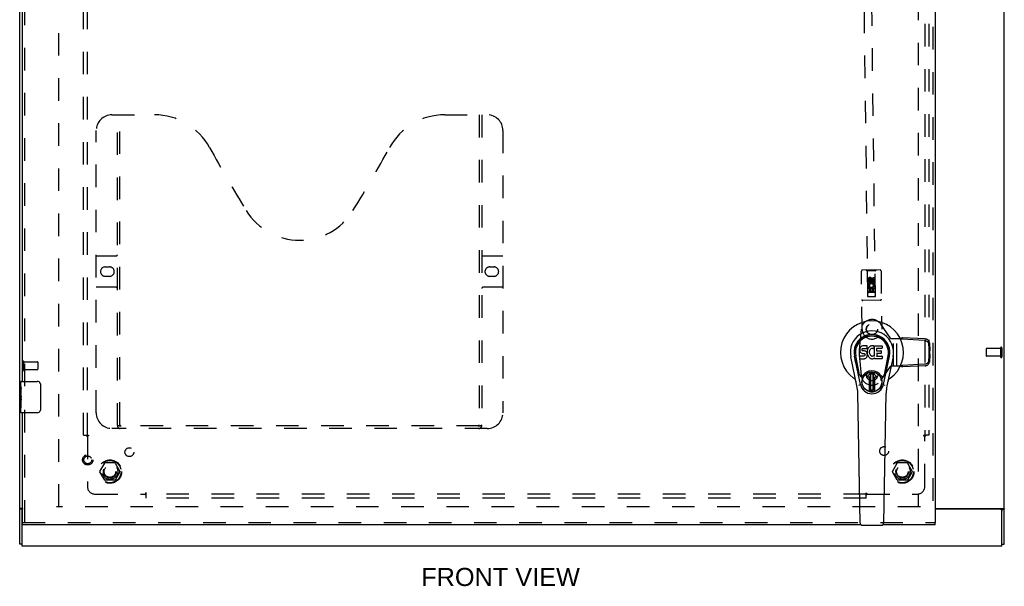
# Model space of a CAD drawing. Header units: inches. Extents: x 0 to 131, y 0 to 85.
# Tile 3 of 8: x 28 to 59, y 24 to 42. Entities that reach past the tile are written whole.
import ezdxf

# ---------------------------------------------------------------- set-up
doc = ezdxf.new("R2010")
doc.units = ezdxf.units.IN
doc.header["$LTSCALE"] = 7.192308
doc.header["$MEASUREMENT"] = 0
doc.linetypes.add('HIDDEN', pattern=[0.2, 0.1, -0.1])
doc.layers.get('0').update_dxf_attribs({"linetype": 'CONTINUOUS'})
for name, color, linetype in [('DEFAULT_2', 8, 'HIDDEN'), ('DIMENSIONS', 7, 'CONTINUOUS'), ('DOOR_ASSEMBLY', 7, 'CONTINUOUS'), ('SUBPANEL', 7, 'CONTINUOUS')]:
    doc.layers.add(name, color=color, linetype=linetype)
doc.styles.get("Standard").update_dxf_attribs({"font": 'arial.ttf'})

msp = doc.modelspace()

# ---------------------------------------------------------------- linework, layer by layer
at = {"color": 3, "linetype": 'Continuous'}
for p, q in [((27.846, 25.3), (27.846, 61.174)), ((59.221, 25.3), (59.221, 61.174)), ((27.94, 26.439), (27.877, 26.439)), ((57.015, 26.439), (59.19, 26.439)), ((59.086, 26.412), (57.015, 26.412)), ((27.921, 25.237), (27.921, 26.352)), ((59.146, 25.237), (59.146, 26.352)), ((59.146, 25.237), (27.921, 25.237))]:
    msp.add_line(p, q, dxfattribs=at)
at = {"color": 7, "linetype": 'Continuous'}
for p, q in [((27.921, 26.414), (27.846, 26.414)), ((27.921, 26.352), (27.921, 26.414)), ((59.146, 26.414), (59.221, 26.414)), ((59.146, 26.414), (59.146, 26.352)), ((27.921, 25.3), (27.846, 25.3)), ((59.146, 25.3), (59.221, 25.3))]:
    msp.add_line(p, q, dxfattribs=at)
at = {"color": 3, "linetype": 'Continuous'}
for points in [[(27.877, 26.439), (27.875, 26.438), (27.873, 26.437), (27.871, 26.435), (27.869, 26.434), (27.867, 26.433), (27.865, 26.431), (27.862, 26.43), (27.86, 26.429), (27.858, 26.428), (27.856, 26.426), (27.854, 26.425), (27.852, 26.424), (27.851, 26.423), (27.849, 26.421), (27.848, 26.42), (27.847, 26.419), (27.847, 26.417), (27.846, 26.416), (27.846, 26.415), (27.846, 26.414)], [(59.19, 26.439), (59.19, 26.439), (59.191, 26.438), (59.192, 26.438), (59.192, 26.437), (59.193, 26.437), (59.194, 26.436), (59.195, 26.435), (59.196, 26.435), (59.198, 26.434), (59.199, 26.433), (59.2, 26.433), (59.201, 26.432)], [(59.201, 26.432), (59.205, 26.43), (59.207, 26.429), (59.208, 26.428), (59.209, 26.428), (59.21, 26.427), (59.211, 26.426), (59.212, 26.426), (59.213, 26.425), (59.214, 26.424), (59.215, 26.424), (59.215, 26.423), (59.216, 26.423), (59.217, 26.422), (59.217, 26.422), (59.218, 26.421), (59.218, 26.421), (59.219, 26.42), (59.219, 26.42), (59.219, 26.419), (59.22, 26.419), (59.22, 26.418), (59.22, 26.418), (59.22, 26.417), (59.22, 26.417), (59.221, 26.416), (59.221, 26.416), (59.221, 26.416), (59.221, 26.415), (59.221, 26.415), (59.221, 26.414)]]:
    msp.add_lwpolyline(points, dxfattribs=at)
at = {"color": 7, "linetype": 'Continuous'}
for points in [[(27.927, 26.425), (27.925, 26.423), (27.925, 26.422), (27.924, 26.421), (27.923, 26.42), (27.922, 26.419), (27.922, 26.417), (27.921, 26.416), (27.921, 26.415), (27.921, 26.414)], [(27.932, 26.439), (27.932, 26.438), (27.932, 26.437), (27.932, 26.436), (27.932, 26.435), (27.932, 26.434), (27.932, 26.433), (27.931, 26.431), (27.931, 26.43), (27.93, 26.429), (27.929, 26.428), (27.928, 26.426), (27.927, 26.425)], [(59.135, 26.439), (59.135, 26.439), (59.135, 26.438), (59.134, 26.438), (59.134, 26.437), (59.134, 26.437), (59.134, 26.436), (59.134, 26.436), (59.134, 26.436), (59.134, 26.435), (59.134, 26.435), (59.134, 26.434), (59.134, 26.434), (59.135, 26.433), (59.135, 26.433), (59.135, 26.432), (59.135, 26.432), (59.135, 26.431), (59.136, 26.431), (59.136, 26.43), (59.136, 26.43), (59.136, 26.429), (59.137, 26.429), (59.137, 26.428), (59.138, 26.427), (59.138, 26.427), (59.139, 26.426), (59.139, 26.425), (59.14, 26.425)], [(59.14, 26.425), (59.141, 26.423), (59.142, 26.423), (59.142, 26.422), (59.143, 26.421), (59.143, 26.421), (59.144, 26.42), (59.144, 26.419), (59.145, 26.419), (59.145, 26.418), (59.145, 26.417), (59.145, 26.417), (59.146, 26.416), (59.146, 26.416), (59.146, 26.415), (59.146, 26.415), (59.146, 26.414), (59.146, 26.414)]]:
    msp.add_lwpolyline(points, dxfattribs=at)
at = {"color": 3, "linetype": 'Continuous'}
for centre, start, end in [((27.981, 26.352), 132.4979, 180), ((59.086, 26.352), 0, 90)]:
    msp.add_arc(centre, 0.06, start, end, dxfattribs=at)
at = {"layer": 'DEFAULT_2', "color": 8, "linetype": 'HIDDEN'}
for p, q in [((29.096, 26.489), (29.096, 59.985)), ((56.471, 59.985), (56.471, 26.489)), ((58.646, 31.526), (58.646, 31.298)), ((59.103, 31.536), (58.656, 31.536)), ((59.103, 31.554), (59.103, 31.27)), ((59.146, 31.554), (59.146, 31.27)), ((27.921, 31.129), (27.921, 30.845)), ((27.964, 31.129), (27.964, 30.845)), ((27.964, 31.111), (28.411, 31.111)), ((28.421, 31.101), (28.421, 30.873)), ((59.103, 31.288), (58.656, 31.288)), ((27.964, 30.863), (28.411, 30.863)), ((30.403, 27.617), (30.558, 27.885)), ((30.875, 27.89), (30.566, 27.89)), ((30.884, 27.885), (31.038, 27.617)), ((55.653, 27.617), (55.808, 27.885)), ((56.125, 27.89), (55.816, 27.89)), ((56.134, 27.885), (56.288, 27.617)), ((30.558, 27.34), (30.403, 27.607)), ((30.875, 27.335), (30.566, 27.335)), ((31.038, 27.607), (30.884, 27.34)), ((55.808, 27.34), (55.653, 27.607)), ((56.125, 27.335), (55.816, 27.335)), ((56.288, 27.607), (56.134, 27.34)), ((56.546, 26.487), (29.021, 26.487))]:
    msp.add_line(p, q, dxfattribs=at)
for centre, radius in [((30.721, 27.612), 0.372), ((30.721, 27.612), 0.356), ((55.971, 27.612), 0.372), ((55.971, 27.612), 0.356), ((30.721, 27.612), 0.204), ((30.721, 27.612), 0.183), ((55.971, 27.612), 0.204), ((55.971, 27.612), 0.183)]:
    msp.add_circle(centre, radius, dxfattribs=at)
for centre, radius, start, end in [((58.656, 31.526), 0.01, 90, 180), ((59.124, 31.554), 0.0215, 0, 180), ((27.942, 31.129), 0.0215, 0, 180), ((28.411, 31.101), 0.01, 0, 90), ((58.656, 31.298), 0.01, 180, 270), ((59.124, 31.27), 0.0215, 180, 360), ((27.942, 30.845), 0.0215, 180, 360), ((28.411, 30.873), 0.01, 270, 360), ((30.412, 27.612), 0.01, 150.0117, 209.9873), ((30.566, 27.88), 0.01, 90.0113, 149.988), ((30.875, 27.88), 0.01, 30.0108, 89.9876), ((31.03, 27.612), 0.01, 330.0117, 29.9873), ((55.662, 27.612), 0.01, 150.0117, 209.9873), ((55.816, 27.88), 0.01, 90.0113, 149.988), ((56.125, 27.88), 0.01, 30.0108, 89.9876), ((56.28, 27.612), 0.01, 330.0117, 29.9873), ((30.566, 27.345), 0.01, 210.0108, 269.9876), ((30.875, 27.345), 0.01, 270.0113, 329.988), ((55.816, 27.345), 0.01, 210.0108, 269.9876), ((56.125, 27.345), 0.01, 270.0113, 329.988)]:
    msp.add_arc(centre, radius, start, end, dxfattribs=at)
at = {"layer": 'DOOR_ASSEMBLY', "color": 8, "linetype": 'HIDDEN'}
for p, q in [((56.94, 60.487), (56.94, 25.987)), ((54.536, 59.573), (54.865, 33.193)), ((55.115, 33.196), (54.786, 59.576)), ((28.015, 30.332), (28.015, 56.142)), ((30.785, 38.987), (32.14, 38.987)), ((30.96, 29.077), (30.96, 38.987)), ((31.04, 29.107), (31.04, 38.987)), ((41.39, 38.987), (42.745, 38.987)), ((42.49, 38.987), (42.49, 29.107)), ((42.57, 38.987), (42.57, 29.077)), ((30.285, 29.487), (30.285, 38.487)), ((43.245, 38.487), (43.245, 29.487)), ((30.285, 34.487), (30.92, 34.487)), ((42.61, 34.487), (43.245, 34.487)), ((30.572, 34.137), (30.709, 34.137)), ((42.822, 34.137), (42.959, 34.137)), ((54.69, 32.145), (54.667, 34.002)), ((55.262, 34.04), (54.697, 34.033)), ((54.85, 34.004), (54.819, 34.034)), ((55.11, 34.008), (54.85, 34.004)), ((54.85, 34.004), (54.863, 33.195)), ((55.11, 34.008), (55.139, 34.038)), ((55.116, 33.198), (55.11, 34.008)), ((55.292, 34.01), (55.315, 32.153)), ((30.709, 33.837), (30.572, 33.837)), ((42.959, 33.837), (42.822, 33.837)), ((54.878, 33.645), (54.876, 33.737)), ((54.92, 33.646), (54.878, 33.645)), ((54.919, 33.738), (54.92, 33.646)), ((54.983, 33.768), (54.921, 33.731)), ((54.921, 33.731), (54.931, 33.725)), ((54.921, 33.731), (54.922, 33.659)), ((54.922, 33.659), (54.931, 33.665)), ((54.922, 33.659), (54.985, 33.624)), ((54.983, 33.756), (54.931, 33.725)), ((54.931, 33.725), (54.931, 33.665)), ((54.931, 33.665), (54.984, 33.635)), ((54.963, 33.71), (54.963, 33.739)), ((55.046, 33.733), (54.983, 33.768)), ((54.983, 33.768), (54.983, 33.756)), ((55.036, 33.727), (54.983, 33.756)), ((54.984, 33.635), (55.036, 33.666)), ((54.985, 33.624), (54.984, 33.635)), ((54.985, 33.624), (55.047, 33.661)), ((55.004, 33.753), (55.004, 33.707)), ((55.046, 33.733), (55.036, 33.727)), ((55.036, 33.666), (55.036, 33.727)), ((55.047, 33.661), (55.036, 33.666)), ((55.046, 33.803), (55.089, 33.804)), ((55.048, 33.711), (55.046, 33.803)), ((55.047, 33.661), (55.046, 33.733)), ((55.089, 33.804), (55.09, 33.712)), ((30.92, 33.487), (30.285, 33.487)), ((43.245, 33.487), (42.61, 33.487)), ((55.114, 33.448), (54.859, 33.445)), ((54.88, 33.489), (55.057, 33.491)), ((54.881, 33.333), (54.88, 33.489)), ((54.924, 33.333), (54.881, 33.333)), ((54.927, 33.514), (54.888, 33.496)), ((55.073, 33.322), (54.903, 33.32)), ((54.965, 33.447), (54.923, 33.447)), ((54.923, 33.447), (54.924, 33.333)), ((54.966, 33.355), (54.965, 33.447)), ((55.009, 33.356), (54.966, 33.355)), ((55.051, 33.448), (55.007, 33.448)), ((55.007, 33.448), (55.009, 33.356)), ((55.057, 33.491), (55.038, 33.504)), ((55.052, 33.335), (55.051, 33.448)), ((55.095, 33.335), (55.052, 33.335)), ((55.082, 33.495), (55.08, 33.491)), ((55.08, 33.491), (55.093, 33.491)), ((55.093, 33.491), (55.095, 33.335)), ((55.274, 33.075), (54.709, 33.068)), ((54.863, 33.195), (55.116, 33.198)), ((54.865, 33.196), (55.115, 33.199)), ((54.865, 33.193), (55.115, 33.196)), ((54.663, 32.152), (54.606, 31.598)), ((55.592, 31.863), (55.287, 32.31)), ((55.594, 31.862), (55.592, 31.863)), ((55.617, 31.851), (55.903, 31.851)), ((55.693, 30.976), (55.693, 31.851)), ((55.797, 30.976), (55.797, 31.851)), ((55.934, 31.84), (55.903, 31.851)), ((55.944, 31.836), (55.934, 31.84)), ((55.959, 31.83), (55.981, 31.878)), ((56.681, 31.792), (55.959, 31.83)), ((56.703, 31.84), (55.981, 31.878)), ((56.832, 31.722), (56.846, 31.474)), ((56.81, 31.675), (56.824, 31.427)), ((56.824, 31.397), (56.81, 31.151)), ((56.824, 31.427), (56.846, 31.474)), ((56.824, 31.397), (56.846, 31.35)), ((56.83, 31.42), (56.833, 31.417)), ((56.833, 31.417), (56.833, 31.407)), ((54.606, 31.228), (54.663, 30.675)), ((56.846, 31.35), (56.832, 31.104)), ((55.287, 30.516), (55.592, 30.964)), ((55.592, 30.964), (55.594, 30.965)), ((55.908, 30.976), (55.617, 30.976)), ((56.681, 31.034), (55.963, 30.996)), ((55.985, 30.949), (55.963, 30.996)), ((56.703, 30.987), (55.985, 30.949)), ((28.015, 25.987), (28.015, 29.642)), ((42.745, 28.987), (30.785, 28.987)), ((42.487, 29.067), (31.044, 29.067)), ((27.94, 25.987), (57.015, 25.987))]:
    msp.add_line(p, q, dxfattribs=at)
at = {"layer": 'DOOR_ASSEMBLY', "color": 3, "linetype": 'Continuous'}
for p, q in [((57.015, 60.487), (57.015, 25.987)), ((27.94, 30.487), (27.94, 55.987)), ((27.94, 25.987), (27.94, 29.487)), ((54.662, 25.912), (27.94, 25.912)), ((57.015, 25.912), (55.344, 25.912))]:
    msp.add_line(p, q, dxfattribs=at)
at = {"layer": 'DOOR_ASSEMBLY', "color": 7, "linetype": 'Continuous'}
for p, q in [((54.619, 31.527), (54.617, 31.503)), ((54.617, 31.503), (54.618, 31.479)), ((54.618, 31.479), (54.621, 31.455)), ((54.624, 31.55), (54.619, 31.527)), ((54.621, 31.455), (54.63, 31.433)), ((54.633, 31.572), (54.624, 31.55)), ((54.63, 31.433), (54.643, 31.413)), ((54.647, 31.592), (54.633, 31.572)), ((54.643, 31.413), (54.659, 31.396)), ((54.655, 31.6), (54.647, 31.592)), ((54.665, 31.607), (54.655, 31.6)), ((54.659, 31.396), (54.679, 31.383)), ((54.686, 31.616), (54.665, 31.607)), ((54.679, 31.383), (54.69, 31.378)), ((54.71, 31.624), (54.686, 31.616)), ((54.688, 31.491), (54.689, 31.506)), ((54.689, 31.484), (54.688, 31.491)), ((54.689, 31.506), (54.691, 31.521)), ((54.691, 31.476), (54.689, 31.484)), ((54.69, 31.378), (54.702, 31.376)), ((54.691, 31.521), (54.694, 31.528)), ((54.695, 31.47), (54.691, 31.476)), ((54.694, 31.528), (54.699, 31.533)), ((54.701, 31.466), (54.695, 31.47)), ((54.699, 31.533), (54.714, 31.537)), ((54.716, 31.462), (54.701, 31.466)), ((54.702, 31.376), (54.749, 31.376)), ((54.849, 31.624), (54.71, 31.624)), ((54.714, 31.537), (54.729, 31.538)), ((54.74, 31.463), (54.716, 31.462)), ((54.729, 31.538), (54.842, 31.538)), ((54.764, 31.462), (54.74, 31.463)), ((54.749, 31.376), (54.757, 31.375)), ((54.757, 31.375), (54.764, 31.373)), ((54.787, 31.456), (54.764, 31.462)), ((54.798, 31.452), (54.787, 31.456)), ((54.808, 31.445), (54.798, 31.452)), ((54.825, 31.428), (54.808, 31.445)), ((54.838, 31.408), (54.825, 31.428)), ((54.848, 31.386), (54.838, 31.408)), ((54.842, 31.538), (54.847, 31.539)), ((54.847, 31.539), (54.849, 31.544)), ((54.854, 31.363), (54.848, 31.386)), ((54.851, 31.581), (54.849, 31.624)), ((54.849, 31.544), (54.85, 31.557)), ((54.854, 31.46), (54.849, 31.415)), ((54.849, 31.415), (54.85, 31.393)), ((54.85, 31.557), (54.851, 31.581)), ((54.85, 31.393), (54.853, 31.371)), ((54.858, 31.482), (54.854, 31.46)), ((54.864, 31.503), (54.858, 31.482)), ((54.872, 31.524), (54.864, 31.503)), ((54.883, 31.543), (54.872, 31.524)), ((54.896, 31.561), (54.883, 31.543)), ((54.911, 31.578), (54.896, 31.561)), ((54.927, 31.593), (54.911, 31.578)), ((54.919, 31.431), (54.918, 31.404)), ((54.918, 31.404), (54.92, 31.391)), ((54.922, 31.458), (54.919, 31.431)), ((54.92, 31.391), (54.923, 31.378)), ((54.926, 31.47), (54.922, 31.458)), ((54.923, 31.378), (54.933, 31.353)), ((54.932, 31.482), (54.926, 31.47)), ((54.945, 31.606), (54.927, 31.593)), ((54.946, 31.505), (54.932, 31.482)), ((54.966, 31.615), (54.945, 31.606)), ((54.954, 31.516), (54.946, 31.505)), ((54.965, 31.523), (54.954, 31.516)), ((54.99, 31.534), (54.965, 31.523)), ((54.987, 31.62), (54.966, 31.615)), ((55.01, 31.622), (54.987, 31.62)), ((55.003, 31.537), (54.99, 31.534)), ((55.016, 31.537), (55.003, 31.537)), ((55.032, 31.622), (55.01, 31.622)), ((55.029, 31.534), (55.016, 31.537)), ((55.042, 31.529), (55.029, 31.534)), ((55.043, 31.62), (55.032, 31.622)), ((55.054, 31.617), (55.043, 31.62)), ((55.074, 31.6), (55.048, 31.531)), ((55.072, 31.605), (55.054, 31.617)), ((55.083, 31.622), (55.319, 31.622)), ((55.083, 31.296), (55.083, 31.622)), ((55.153, 31.534), (55.153, 31.466)), ((55.154, 31.375), (55.154, 31.298)), ((55.319, 31.538), (55.157, 31.538)), ((55.157, 31.462), (55.289, 31.462)), ((55.289, 31.38), (55.158, 31.38)), ((55.293, 31.457), (55.293, 31.384)), ((55.324, 31.617), (55.324, 31.543)), ((54.526, 30.343), (54.329, 31.269)), ((54.637, 30.39), (54.445, 31.293)), ((54.493, 31.067), (54.448, 31.294)), ((54.56, 30.92), (54.486, 31.301)), ((54.619, 31.217), (54.619, 31.292)), ((54.683, 31.297), (54.624, 31.296)), ((54.624, 31.212), (54.768, 31.212)), ((54.744, 31.297), (54.683, 31.297)), ((54.759, 31.298), (54.744, 31.297)), ((54.765, 31.302), (54.759, 31.298)), ((54.764, 31.373), (54.77, 31.368)), ((54.771, 31.307), (54.765, 31.302)), ((54.768, 31.212), (54.78, 31.214)), ((54.77, 31.368), (54.775, 31.362)), ((54.78, 31.319), (54.771, 31.307)), ((54.775, 31.362), (54.781, 31.349)), ((54.783, 31.326), (54.78, 31.319)), ((54.78, 31.214), (54.791, 31.218)), ((54.781, 31.349), (54.784, 31.334)), ((54.784, 31.334), (54.783, 31.326)), ((54.791, 31.218), (54.811, 31.232)), ((54.811, 31.232), (54.828, 31.249)), ((54.828, 31.249), (54.835, 31.258)), ((54.835, 31.258), (54.84, 31.269)), ((54.84, 31.269), (54.849, 31.292)), ((54.849, 31.292), (54.855, 31.315)), ((54.853, 31.371), (54.858, 31.349)), ((54.857, 31.339), (54.854, 31.363)), ((54.855, 31.315), (54.857, 31.339)), ((54.858, 31.349), (54.865, 31.328)), ((54.865, 31.328), (54.886, 31.289)), ((54.886, 31.289), (54.899, 31.27)), ((54.899, 31.27), (54.913, 31.254)), ((54.913, 31.254), (54.93, 31.239)), ((54.93, 31.239), (54.947, 31.225)), ((54.933, 31.353), (54.946, 31.33)), ((54.946, 31.33), (54.955, 31.32)), ((54.947, 31.225), (54.957, 31.22)), ((54.955, 31.32), (54.965, 31.311)), ((54.957, 31.22), (54.968, 31.216)), ((54.965, 31.311), (54.976, 31.304)), ((54.968, 31.216), (54.989, 31.211)), ((54.976, 31.304), (54.989, 31.299)), ((54.989, 31.299), (55.002, 31.297)), ((54.989, 31.211), (55.011, 31.208)), ((55.002, 31.297), (55.015, 31.296)), ((55.011, 31.208), (55.034, 31.211)), ((55.015, 31.296), (55.028, 31.298)), ((55.028, 31.298), (55.041, 31.302)), ((55.034, 31.211), (55.055, 31.218)), ((55.041, 31.302), (55.053, 31.308)), ((55.053, 31.308), (55.064, 31.315)), ((55.055, 31.218), (55.074, 31.23)), ((55.071, 31.314), (55.083, 31.296)), ((55.085, 31.23), (55.074, 31.23)), ((55.074, 31.23), (55.074, 31.23)), ((55.085, 31.217), (55.085, 31.23)), ((55.32, 31.212), (55.089, 31.212)), ((55.158, 31.293), (55.32, 31.293)), ((55.325, 31.289), (55.325, 31.217)), ((55.369, 30.39), (55.561, 31.293)), ((55.445, 30.92), (55.52, 31.301)), ((55.677, 31.269), (55.479, 30.343)), ((55.513, 31.067), (55.557, 31.294)), ((54.608, 30.695), (54.56, 30.92)), ((54.865, 30.659), (54.975, 30.769)), ((54.975, 30.769), (54.865, 30.659)), ((55.141, 30.659), (55.031, 30.769)), ((55.031, 30.769), (55.141, 30.659)), ((55.398, 30.695), (55.445, 30.92)), ((27.88, 30.328), (27.88, 30.472)), ((27.895, 30.487), (28.405, 30.487)), ((54.92, 30.625), (54.879, 30.625)), ((54.92, 30.625), (54.879, 30.625)), ((54.92, 30.166), (54.92, 30.625)), ((54.92, 30.166), (54.92, 30.625)), ((54.92, 30.625), (54.92, 30.625)), ((54.96, 30.731), (54.973, 30.745)), ((54.973, 30.718), (54.96, 30.731)), ((54.96, 30.204), (54.96, 30.731)), ((54.973, 30.745), (55.032, 30.745)), ((54.973, 30.745), (54.987, 30.732)), ((54.987, 30.732), (54.973, 30.718)), ((54.973, 30.218), (54.973, 30.718)), ((54.987, 30.732), (55.018, 30.732)), ((55.018, 30.732), (55.032, 30.745)), ((55.032, 30.718), (55.018, 30.732)), ((55.032, 30.745), (55.046, 30.731)), ((55.046, 30.731), (55.032, 30.718)), ((55.032, 30.718), (55.032, 30.218)), ((55.046, 30.731), (55.046, 30.204)), ((55.127, 30.625), (55.085, 30.625)), ((55.086, 30.625), (55.085, 30.625)), ((55.085, 30.625), (55.085, 30.166)), ((55.127, 30.625), (55.086, 30.625)), ((55.086, 30.625), (55.086, 30.166)), ((27.88, 30.072), (27.88, 30.325)), ((27.889, 30.27), (27.88, 30.27)), ((27.89, 30.102), (27.89, 30.259)), ((28.505, 30.387), (28.505, 29.587)), ((54.96, 30.204), (54.973, 30.218)), ((54.974, 30.19), (54.96, 30.204)), ((54.973, 30.218), (54.987, 30.204)), ((54.987, 30.204), (54.974, 30.19)), ((55.032, 30.19), (54.974, 30.19)), ((55.019, 30.204), (54.987, 30.204)), ((55.019, 30.204), (55.032, 30.218)), ((55.032, 30.19), (55.019, 30.204)), ((55.032, 30.218), (55.046, 30.204)), ((55.046, 30.204), (55.032, 30.19)), ((27.88, 30.102), (27.89, 30.102)), ((27.88, 29.502), (27.88, 30.07)), ((27.883, 30.04), (27.88, 30.04)), ((27.88, 29.908), (27.89, 29.908)), ((27.88, 29.872), (27.89, 29.872)), ((27.88, 29.809), (27.89, 29.809)), ((27.89, 29.919), (27.89, 29.972)), ((27.89, 29.641), (27.89, 29.872)), ((54.624, 25.978), (54.552, 30.117)), ((55.381, 25.978), (55.454, 30.117)), ((27.88, 29.641), (27.89, 29.641)), ((28.405, 29.487), (27.895, 29.487)), ((27.94, 25.912), (27.94, 25.987)), ((54.703, 25.9), (55.303, 25.9)), ((57.015, 25.912), (57.015, 25.987))]:
    msp.add_line(p, q, dxfattribs=at)
at = {"layer": 'DOOR_ASSEMBLY', "color": 8, "linetype": 'HIDDEN'}
for points in [[(55.903, 31.851), (55.916, 31.855), (55.922, 31.857), (55.928, 31.86), (55.934, 31.862), (55.94, 31.864)], [(55.981, 31.878), (55.974, 31.876), (55.967, 31.873), (55.96, 31.871), (55.953, 31.869), (55.947, 31.866), (55.94, 31.864)], [(55.959, 31.83), (55.954, 31.832), (55.944, 31.836)], [(56.681, 31.792), (56.695, 31.791), (56.709, 31.788), (56.722, 31.784), (56.735, 31.779), (56.747, 31.772), (56.759, 31.764), (56.769, 31.755), (56.779, 31.746), (56.788, 31.735), (56.795, 31.724), (56.801, 31.712), (56.805, 31.7), (56.808, 31.687), (56.81, 31.675)], [(56.832, 31.722), (56.83, 31.734), (56.827, 31.747), (56.823, 31.759), (56.817, 31.771), (56.81, 31.782), (56.801, 31.793), (56.791, 31.802), (56.781, 31.811), (56.769, 31.819), (56.757, 31.826), (56.744, 31.831), (56.731, 31.835), (56.717, 31.838), (56.703, 31.84)], [(56.824, 31.427), (56.826, 31.425), (56.827, 31.424), (56.829, 31.422), (56.83, 31.42)], [(56.833, 31.407), (56.83, 31.404), (56.829, 31.402), (56.827, 31.401), (56.826, 31.399), (56.824, 31.397)], [(56.846, 31.474), (56.844, 31.465), (56.842, 31.456), (56.84, 31.447), (56.838, 31.437), (56.836, 31.427), (56.833, 31.417)], [(56.833, 31.407), (56.836, 31.397), (56.838, 31.388), (56.84, 31.378), (56.842, 31.368), (56.844, 31.359), (56.846, 31.35)], [(56.81, 31.151), (56.808, 31.139), (56.805, 31.127), (56.801, 31.114), (56.795, 31.103), (56.788, 31.091), (56.779, 31.081), (56.769, 31.071), (56.759, 31.062), (56.747, 31.054), (56.735, 31.048), (56.722, 31.042), (56.709, 31.038), (56.695, 31.035), (56.681, 31.034)], [(56.703, 30.987), (56.717, 30.988), (56.731, 30.991), (56.744, 30.995), (56.757, 31.001), (56.769, 31.007), (56.781, 31.015), (56.791, 31.024), (56.801, 31.034), (56.81, 31.044), (56.817, 31.055), (56.823, 31.067), (56.827, 31.079), (56.83, 31.092), (56.832, 31.104)], [(55.936, 30.986), (55.917, 30.979), (55.908, 30.976)], [(55.985, 30.949), (55.973, 30.953), (55.96, 30.957), (55.947, 30.961), (55.934, 30.966), (55.921, 30.971), (55.908, 30.976)], [(55.963, 30.996), (55.954, 30.993), (55.945, 30.989), (55.936, 30.986)], [(30.95, 29.107), (30.966, 29.096), (30.982, 29.087), (30.998, 29.079), (31.014, 29.073), (31.029, 29.069), (31.044, 29.067)], [(42.487, 29.067), (42.502, 29.069), (42.517, 29.073), (42.533, 29.079), (42.548, 29.087), (42.564, 29.096), (42.58, 29.107)]]:
    msp.add_lwpolyline(points, dxfattribs=at)
at = {"layer": 'DOOR_ASSEMBLY', "color": 7, "linetype": 'Continuous'}
for points in [[(27.88, 30.328), (27.881, 30.325), (27.881, 30.321), (27.882, 30.315), (27.883, 30.309), (27.884, 30.302), (27.886, 30.295), (27.887, 30.286), (27.888, 30.278)], [(27.888, 30.278), (27.89, 30.269), (27.89, 30.259)], [(28.499, 30.423), (28.501, 30.418), (28.502, 30.412), (28.504, 30.406), (28.505, 30.4), (28.505, 30.394), (28.505, 30.387)], [(54.605, 30.359), (54.603, 30.365), (54.601, 30.37), (54.6, 30.376), (54.599, 30.382)], [(55.407, 30.382), (55.406, 30.376), (55.404, 30.37), (55.403, 30.365), (55.401, 30.359)], [(27.88, 30.072), (27.881, 30.065), (27.881, 30.057), (27.882, 30.049), (27.883, 30.041)], [(27.883, 30.041), (27.886, 30.014), (27.888, 30.005), (27.888, 29.996), (27.889, 29.987), (27.89, 29.979), (27.89, 29.972)], [(27.89, 29.919), (27.89, 29.913), (27.89, 29.906), (27.889, 29.9), (27.888, 29.894), (27.888, 29.889), (27.887, 29.883)], [(28.505, 29.587), (28.505, 29.581), (28.505, 29.575), (28.504, 29.569), (28.502, 29.563), (28.501, 29.557), (28.499, 29.551)]]:
    msp.add_lwpolyline(points, dxfattribs=at)
at = {"layer": 'DOOR_ASSEMBLY', "color": 8, "linetype": 'HIDDEN'}
for centre, radius in [((54.984, 33.696), 0.085), ((54.984, 33.696), 0.0845), ((55.003, 32.149), 0.18), ((55.004, 32.15), 0.172), ((55.004, 30.677), 0.172), ((30.015, 27.987), 0.164), ((30.015, 27.987), 0.124)]:
    msp.add_circle(centre, radius, dxfattribs=at)
at = {"layer": 'DOOR_ASSEMBLY', "color": 7, "linetype": 'Continuous'}
for radius in [0.317, 0.313]:
    msp.add_circle((55.003, 30.468), radius, dxfattribs=at)
at = {"layer": 'DOOR_ASSEMBLY', "color": 8, "linetype": 'HIDDEN'}
for centre, radius, start, end in [((30.785, 38.487), 0.5, 90, 180), ((32.14, 36.987), 2, 28.4813, 90), ((41.39, 36.987), 2, 90, 151.5187), ((42.745, 38.487), 0.5, 0, 90), ((68.448, 56.686), 39.307, 208.4813, 211.8705), ((5.082, 56.686), 39.307, 328.1295, 331.5187), ((36.765, 36.987), 2, 211.8705, 328.1295), ((30.92, 34.527), 0.04, 270, 360), ((42.61, 34.527), 0.04, 180, 270), ((30.572, 33.987), 0.15, 90, 270), ((30.709, 33.987), 0.15, 270, 90), ((42.822, 33.987), 0.15, 90, 270), ((42.959, 33.987), 0.15, 270, 90), ((54.697, 34.003), 0.03, 90.7136, 180.7136), ((55.262, 34.01), 0.03, 0.7136, 90.7136), ((54.941, 33.738), 0.0644, 13.0131, 180.7912), ((54.986, 33.54), 0.107, 334.9773, 204.1164), ((54.941, 33.738), 0.0219, 0.6148, 180.7136), ((54.986, 33.54), 0.0639, 325.6031, 204.1162), ((55.027, 33.711), 0.0635, 180.7136, 0.7136), ((55.026, 33.711), 0.0219, 191.0206, 0.7136), ((30.92, 33.447), 0.04, 0, 90), ((42.61, 33.447), 0.04, 90, 180), ((54.904, 33.28), 0.04, 90.7136, 180.7136), ((55.074, 33.282), 0.04, 0.7136, 90.7136), ((54.709, 33.098), 0.03, 180.7136, 270.7136), ((54.904, 33.235), 0.04, 180.7136, 270.7136), ((55.074, 33.237), 0.04, 270.7136, 0.7136), ((55.274, 33.105), 0.03, 270.7136, 0.7136), ((55.004, 32.117), 0.343, 34.31, 174.144), ((55.003, 32.149), 0.312, 180.7136, 0.7136), ((55.617, 31.882), 0.0312, 220.6754, 270), ((56.409, 31.413), 1.812, 174.144, 185.856), ((55.617, 30.945), 0.0312, 90, 139.3246), ((55.004, 30.71), 0.343, 185.856, 325.69), ((30.785, 29.487), 0.5, 180, 270), ((42.745, 29.487), 0.5, 270, 360), ((31.05, 29.077), 0.09, 180, 270), ((31.08, 29.107), 0.04, 180, 270), ((42.45, 29.107), 0.04, 270, 360), ((42.48, 29.077), 0.09, 270, 360)]:
    msp.add_arc(centre, radius, start, end, dxfattribs=at)
at = {"layer": 'DOOR_ASSEMBLY', "color": 7, "linetype": 'Continuous'}
for centre, radius, start, end in [((55.003, 31.412), 1.004, 305.5066, 234.4934), ((55.003, 31.412), 0.689, 347.9703, 192.0297), ((55.003, 31.412), 0.571, 347.9703, 192.0297), ((55.003, 31.402), 0.527, 348.9402, 191.0594), ((55.044, 31.533), 0.00448, 246.1578, 339.0016), ((55.07, 31.601), 0.00448, 339.0016, 51.8729), ((55.157, 31.534), 0.00448, 90, 180), ((55.157, 31.466), 0.00448, 180, 270), ((55.158, 31.375), 0.00448, 90, 180), ((55.289, 31.457), 0.00448, 0, 90), ((55.289, 31.384), 0.00448, 270, 360), ((55.319, 31.617), 0.00448, 0, 90), ((55.319, 31.543), 0.00448, 270, 360), ((54.624, 31.292), 0.00448, 90, 180.0119), ((54.624, 31.217), 0.00483, 180, 270), ((55.067, 31.311), 0.00448, 34.0893, 127.3444), ((55.089, 31.217), 0.00448, 180, 270), ((55.158, 31.298), 0.00448, 180, 270), ((55.32, 31.289), 0.00448, 0, 90), ((55.32, 31.217), 0.00448, 270, 360), ((55.003, 30.468), 0.354, 35.4237, 144.5763), ((55.003, 30.741), 0.0394, 45, 135), ((55.003, 30.741), 0.0392, 45, 135), ((27.895, 30.472), 0.015, 90, 180), ((28.405, 30.387), 0.1, 21.1999, 90), ((54.305, 30.435), 0.197, 12.0297, 54.4934), ((54.666, 30.707), 0.0591, 192.0297, 324.5763), ((54.879, 30.645), 0.0197, 135, 270), ((54.879, 30.645), 0.0195, 135, 270), ((55.127, 30.645), 0.0197, 270, 45), ((55.127, 30.645), 0.0195, 270, 45), ((55.34, 30.707), 0.0591, 215.4237, 347.9703), ((55.7, 30.435), 0.197, 125.5066, 167.9703), ((53.371, 30.097), 1.181, 1, 12.0297), ((55.003, 30.468), 0.374, 192.0297, 347.9703), ((55.003, 30.468), 0.313, 254.7027, 285.2973), ((56.635, 30.097), 1.181, 167.9703, 179), ((27.895, 29.502), 0.015, 180, 270), ((28.405, 29.587), 0.1, 270, 338.7946), ((54.703, 25.979), 0.0787, 181, 270), ((55.303, 25.979), 0.0787, 270, 359)]:
    msp.add_arc(centre, radius, start, end, dxfattribs=at)
for centre, major_axis, ratio, start_param, end_param in [((55.003, 31.402), (0, 0.565), 0.999848, -1.76365, 1.76365), ((28.08, 29.905), (0.2, 0), 0.432808, 3.141593, 3.403409)]:
    msp.add_ellipse(centre, major_axis=major_axis, ratio=ratio, start_param=start_param, end_param=end_param, dxfattribs=at)
at = {"layer": 'SUBPANEL', "color": 8, "linetype": 'HIDDEN'}
for p, q in [((29.877, 28.769), (29.877, 57.706)), ((30.002, 28.769), (30.002, 57.706)), ((56.69, 57.706), (56.69, 28.769)), ((56.815, 57.706), (56.815, 28.769)), ((29.877, 28.769), (29.964, 28.769)), ((29.964, 28.769), (30.043, 28.769)), ((29.983, 28.751), (29.988, 28.747)), ((29.988, 28.747), (29.991, 28.744)), ((30.002, 28.733), (30.002, 27.144)), ((56.649, 28.769), (56.728, 28.769)), ((56.69, 27.144), (56.69, 28.733)), ((56.815, 28.769), (56.728, 28.769)), ((30.252, 26.894), (31.842, 26.894)), ((31.877, 26.855), (31.877, 26.934)), ((54.815, 26.894), (31.877, 26.894)), ((31.877, 26.769), (31.877, 26.855)), ((54.815, 26.769), (31.877, 26.769)), ((54.815, 26.855), (54.815, 26.934)), ((54.815, 26.769), (54.815, 26.855)), ((54.832, 26.875), (54.836, 26.879)), ((54.836, 26.879), (54.839, 26.882)), ((54.85, 26.894), (56.44, 26.894))]:
    msp.add_line(p, q, dxfattribs=at)
for points in [[(29.964, 28.769), (29.966, 28.767), (29.967, 28.766), (29.969, 28.764), (29.971, 28.763), (29.973, 28.761), (29.974, 28.76), (29.976, 28.759), (29.978, 28.757), (29.979, 28.756), (29.981, 28.754), (29.982, 28.753), (29.983, 28.751)], [(29.991, 28.744), (29.993, 28.742), (29.995, 28.74), (29.996, 28.739), (29.998, 28.737), (29.999, 28.736), (30.001, 28.734), (30.002, 28.733)], [(30.016, 28.743), (30.014, 28.742), (30.012, 28.741), (30.01, 28.739), (30.008, 28.738), (30.007, 28.737), (30.005, 28.735), (30.003, 28.734), (30.002, 28.733)], [(30.043, 28.769), (30.042, 28.767), (30.042, 28.766), (30.041, 28.764), (30.04, 28.763), (30.04, 28.761), (30.039, 28.76), (30.038, 28.759), (30.037, 28.758), (30.035, 28.756), (30.034, 28.755), (30.033, 28.754), (30.031, 28.752), (30.029, 28.751), (30.028, 28.75), (30.026, 28.749), (30.024, 28.748), (30.022, 28.747), (30.02, 28.745), (30.016, 28.743)], [(56.649, 28.769), (56.649, 28.767), (56.65, 28.766), (56.651, 28.764), (56.651, 28.763), (56.652, 28.761), (56.653, 28.76), (56.654, 28.759), (56.655, 28.758), (56.656, 28.756), (56.658, 28.755), (56.659, 28.754), (56.661, 28.752), (56.662, 28.751), (56.664, 28.75), (56.666, 28.749), (56.668, 28.748), (56.669, 28.747), (56.671, 28.745)], [(56.671, 28.745), (56.675, 28.743), (56.677, 28.742), (56.679, 28.741), (56.681, 28.739), (56.683, 28.738), (56.685, 28.737), (56.687, 28.735), (56.688, 28.734), (56.69, 28.733)], [(56.708, 28.751), (56.702, 28.745), (56.701, 28.744), (56.699, 28.742), (56.697, 28.74), (56.695, 28.739), (56.694, 28.737), (56.692, 28.736), (56.691, 28.734), (56.69, 28.733)], [(56.728, 28.769), (56.726, 28.767), (56.724, 28.766), (56.723, 28.764), (56.721, 28.763), (56.719, 28.761), (56.717, 28.76), (56.716, 28.759), (56.714, 28.757), (56.713, 28.756), (56.711, 28.754), (56.71, 28.753), (56.708, 28.751)], [(31.854, 26.912), (31.852, 26.908), (31.85, 26.906), (31.849, 26.904), (31.848, 26.902), (31.847, 26.9), (31.845, 26.898), (31.844, 26.896), (31.843, 26.895), (31.842, 26.894)], [(31.86, 26.875), (31.854, 26.881), (31.852, 26.882), (31.851, 26.884), (31.849, 26.886), (31.847, 26.888), (31.846, 26.889), (31.844, 26.891), (31.843, 26.892), (31.842, 26.894)], [(31.877, 26.934), (31.876, 26.934), (31.874, 26.933), (31.873, 26.933), (31.871, 26.932), (31.87, 26.931), (31.869, 26.93), (31.867, 26.929), (31.866, 26.928), (31.865, 26.927), (31.864, 26.925), (31.862, 26.924), (31.861, 26.922), (31.86, 26.921), (31.859, 26.919), (31.858, 26.917), (31.856, 26.916), (31.855, 26.914), (31.854, 26.912)], [(31.877, 26.855), (31.876, 26.857), (31.874, 26.859), (31.873, 26.861), (31.871, 26.862), (31.87, 26.864), (31.869, 26.866), (31.867, 26.867), (31.866, 26.869), (31.864, 26.871), (31.863, 26.872), (31.862, 26.873), (31.86, 26.875)], [(54.815, 26.934), (54.816, 26.934), (54.818, 26.933), (54.819, 26.933), (54.82, 26.932), (54.822, 26.931), (54.823, 26.93), (54.824, 26.929), (54.826, 26.928), (54.827, 26.927), (54.828, 26.925), (54.829, 26.924), (54.831, 26.922), (54.832, 26.921), (54.833, 26.919), (54.834, 26.917), (54.835, 26.916), (54.836, 26.914), (54.838, 26.912), (54.84, 26.908)], [(54.815, 26.855), (54.816, 26.857), (54.817, 26.859), (54.819, 26.861), (54.82, 26.862), (54.822, 26.864), (54.823, 26.866), (54.825, 26.867), (54.826, 26.869), (54.827, 26.871), (54.829, 26.872), (54.83, 26.873), (54.832, 26.875)], [(54.839, 26.882), (54.841, 26.884), (54.843, 26.886), (54.845, 26.888), (54.846, 26.889), (54.848, 26.891), (54.849, 26.892), (54.85, 26.894)], [(54.84, 26.908), (54.841, 26.906), (54.843, 26.904), (54.844, 26.902), (54.845, 26.9), (54.846, 26.898), (54.848, 26.896), (54.849, 26.895), (54.85, 26.894)]]:
    msp.add_lwpolyline(points, dxfattribs=at)
for centre, radius in [((31.34, 28.231), 0.141), ((55.391, 28.267), 0.141), ((30.721, 27.612), 0.25), ((55.971, 27.612), 0.25)]:
    msp.add_circle(centre, radius, dxfattribs=at)
for centre, start, end in [((30.252, 27.144), 180, 270), ((56.44, 27.144), 270, 360)]:
    msp.add_arc(centre, 0.25, start, end, dxfattribs=at)

# ---------------------------------------------------------------- texts
at = {"layer": 'DIMENSIONS', "color": 2, "linetype": 'Continuous', "insert": (43.169, 24.542), "char_height": 0.5769, "width": 5.04861, "attachment_point": 2, "line_spacing_factor": 0.9}
msp.add_mtext('FRONT VIEW', dxfattribs=at)

doc.saveas('drawing.dxf')
